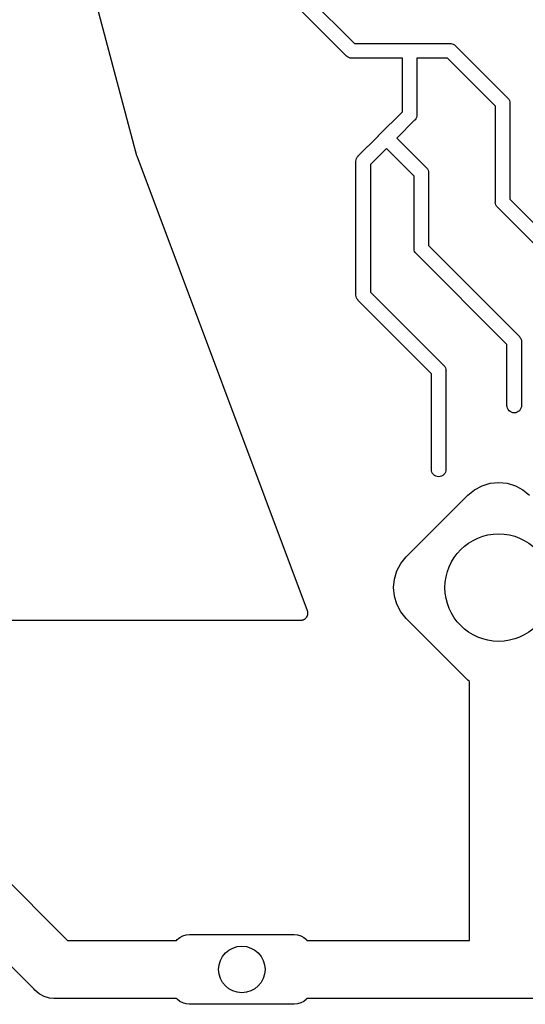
# Model space of a CAD drawing. Extents: x 5.02 to 6.67, y -5.6 to -2.91.
# Tile 6 of 9: x 5.85 to 6.19, y -4.94 to -4.28. Entities that reach past the tile are written whole.
import ezdxf

# ---------------------------------------------------------------- set-up
doc = ezdxf.new("R2010")
doc.units = 0
doc.header["$MEASUREMENT"] = 0
doc.layers.add('BLACK', color=7, linetype='CONTINUOUS')

msp = doc.modelspace()

# ---------------------------------------------------------------- linework, layer by layer
at = {"layer": 'BLACK', "linetype": 'CONTINUOUS'}
for p, q in [((5.85129, -4.09292), (5.92517, -4.36996)), ((6.00492, -4.22631), (6.0729, -4.29429)), ((6.06722, -4.30252), (5.99669, -4.232)), ((6.10999, -4.29429), (6.11024, -4.29427)), ((6.11024, -4.29427), (6.11048, -4.29429)), ((6.13755, -4.29429), (6.1378, -4.29427)), ((6.1378, -4.29427), (6.13804, -4.29429)), ((6.0729, -4.29429), (6.10999, -4.29429)), ((6.11048, -4.29429), (6.13755, -4.29429)), ((6.13804, -4.29429), (6.13804, -4.29429)), ((6.13804, -4.29429), (6.13876, -4.29436)), ((6.13876, -4.29436), (6.13969, -4.29464)), ((6.13969, -4.29464), (6.14054, -4.2951)), ((6.14054, -4.2951), (6.14129, -4.29572)), ((6.14129, -4.29572), (6.14145, -4.2959)), ((6.14145, -4.2959), (6.17654, -4.331)), ((6.06737, -4.30271), (6.06722, -4.30252)), ((6.06756, -4.30286), (6.06737, -4.30271)), ((6.06802, -4.30324), (6.06756, -4.30286)), ((6.06756, -4.30286), (6.06756, -4.30286)), ((6.06812, -4.30332), (6.06802, -4.30324)), ((6.06897, -4.30378), (6.06812, -4.30332)), ((6.0699, -4.30406), (6.06897, -4.30378)), ((6.07062, -4.30413), (6.0699, -4.30406)), ((6.07063, -4.30413), (6.07062, -4.30413)), ((6.07087, -4.30416), (6.07063, -4.30413)), ((6.07111, -4.30413), (6.07087, -4.30416)), ((6.10531, -4.30413), (6.07111, -4.30413)), ((6.10532, -4.34048), (6.10531, -4.30413)), ((6.13576, -4.30413), (6.11516, -4.30413)), ((6.11516, -4.30413), (6.11516, -4.34228)), ((6.16831, -4.33668), (6.13576, -4.30413)), ((6.17654, -4.331), (6.17673, -4.33115)), ((6.17673, -4.33115), (6.17688, -4.33134)), ((6.17688, -4.33134), (6.17688, -4.33134)), ((6.17688, -4.33134), (6.17719, -4.33172)), ((6.17719, -4.33172), (6.17734, -4.3319)), ((6.17734, -4.3319), (6.1778, -4.33275)), ((6.1778, -4.33275), (6.17808, -4.33368)), ((6.17808, -4.33368), (6.17815, -4.3344)), ((6.08921, -4.35659), (6.10532, -4.34048)), ((6.16831, -4.40133), (6.16831, -4.33668)), ((6.17815, -4.3344), (6.17815, -4.3344)), ((6.17815, -4.3344), (6.17817, -4.33465)), ((6.17817, -4.33465), (6.17815, -4.33489)), ((6.17815, -4.33489), (6.17815, -4.39954)), ((6.11355, -4.34617), (6.10145, -4.35827)), ((6.11373, -4.34602), (6.11355, -4.34617)), ((6.11389, -4.34583), (6.11373, -4.34602)), ((6.11435, -4.34527), (6.11389, -4.34583)), ((6.11389, -4.34583), (6.11389, -4.34583)), ((6.1148, -4.34441), (6.11435, -4.34527)), ((6.11509, -4.34348), (6.1148, -4.34441)), ((6.11516, -4.34276), (6.11509, -4.34348)), ((6.11516, -4.34228), (6.11518, -4.34252)), ((6.11518, -4.34252), (6.11516, -4.34276)), ((6.11516, -4.34276), (6.11516, -4.34276)), ((6.07543, -4.37036), (6.08887, -4.35693)), ((6.08887, -4.35693), (6.08902, -4.35674)), ((6.08902, -4.35674), (6.08921, -4.35659)), ((6.08921, -4.35659), (6.08921, -4.35659)), ((6.10145, -4.35827), (6.12142, -4.37824)), ((6.09449, -4.36523), (6.08366, -4.37605)), ((6.11319, -4.38393), (6.09449, -4.36523)), ((5.92517, -4.36996), (5.92524, -4.37019)), ((5.92524, -4.37019), (6.04077, -4.67828)), ((6.0738, -4.37402), (6.07382, -4.37377)), ((6.07382, -4.37426), (6.0738, -4.37402)), ((6.07382, -4.37377), (6.07389, -4.37305)), ((6.07382, -4.37377), (6.07382, -4.37377)), ((6.07382, -4.46433), (6.07382, -4.37426)), ((6.07389, -4.37305), (6.07417, -4.37212)), ((6.07417, -4.37212), (6.07463, -4.37127)), ((6.07463, -4.37127), (6.07524, -4.37052)), ((6.07524, -4.37052), (6.07543, -4.37036)), ((6.08366, -4.37605), (6.08366, -4.46253)), ((6.12142, -4.37824), (6.12161, -4.37839)), ((6.12161, -4.37839), (6.12176, -4.37858)), ((6.12176, -4.37858), (6.12176, -4.37858)), ((6.12176, -4.37858), (6.12199, -4.37887)), ((6.12199, -4.37887), (6.12222, -4.37914)), ((6.12222, -4.37914), (6.12268, -4.38)), ((6.12268, -4.38), (6.12296, -4.38093)), ((6.12296, -4.38093), (6.12303, -4.38165)), ((6.11319, -4.43283), (6.11319, -4.38393)), ((6.12303, -4.38165), (6.12303, -4.38165)), ((6.12303, -4.38165), (6.12306, -4.38189)), ((6.12306, -4.38189), (6.12303, -4.38213)), ((6.12303, -4.38213), (6.12303, -4.43103)), ((6.17815, -4.39954), (6.20283, -4.42421)), ((6.16828, -4.40157), (6.16831, -4.40133)), ((6.16838, -4.40254), (6.16828, -4.40157)), ((6.16866, -4.40347), (6.16838, -4.40254)), ((6.16912, -4.40432), (6.16866, -4.40347)), ((6.1693, -4.40455), (6.16912, -4.40432)), ((6.16973, -4.40507), (6.1693, -4.40455)), ((6.16992, -4.40523), (6.16973, -4.40507)), ((6.19714, -4.43244), (6.16992, -4.40523)), ((6.11317, -4.43307), (6.11319, -4.43283)), ((6.11326, -4.43404), (6.11317, -4.43307)), ((6.11354, -4.43496), (6.11326, -4.43404)), ((6.12303, -4.43103), (6.18441, -4.49241)), ((6.114, -4.43582), (6.11354, -4.43496)), ((6.1143, -4.43619), (6.114, -4.43582)), ((6.11461, -4.43657), (6.1143, -4.43619)), ((6.1148, -4.43672), (6.11461, -4.43657)), ((6.17618, -4.4981), (6.1148, -4.43672)), ((6.0738, -4.46457), (6.07382, -4.46433)), ((6.07389, -4.46553), (6.0738, -4.46457)), ((6.07417, -4.46646), (6.07389, -4.46553)), ((6.07463, -4.46731), (6.07417, -4.46646)), ((6.07481, -4.46754), (6.07463, -4.46731)), ((6.07524, -4.46806), (6.07481, -4.46754)), ((6.08366, -4.46253), (6.13323, -4.5121)), ((6.07543, -4.46822), (6.07524, -4.46806)), ((6.125, -4.51779), (6.07543, -4.46822)), ((6.18441, -4.49241), (6.1846, -4.49257)), ((6.1846, -4.49257), (6.18475, -4.49275)), ((6.18475, -4.49275), (6.18521, -4.49332)), ((6.18521, -4.49332), (6.18567, -4.49417)), ((6.18567, -4.49417), (6.18595, -4.4951)), ((6.17618, -4.53961), (6.17618, -4.4981)), ((6.18595, -4.4951), (6.18602, -4.49582)), ((6.18602, -4.49582), (6.18602, -4.49582)), ((6.18602, -4.49582), (6.18605, -4.49606)), ((6.18605, -4.49606), (6.18602, -4.4963)), ((6.18602, -4.4963), (6.18602, -4.53961)), ((6.13323, -4.5121), (6.13342, -4.51225)), ((6.13342, -4.51225), (6.13357, -4.51244)), ((6.13357, -4.51244), (6.13357, -4.51244)), ((6.13357, -4.51244), (6.13388, -4.51282)), ((6.13388, -4.51282), (6.13403, -4.513)), ((6.13403, -4.513), (6.13449, -4.51386)), ((6.13449, -4.51386), (6.13477, -4.51478)), ((6.125, -4.58292), (6.125, -4.51779)), ((6.13477, -4.51478), (6.13484, -4.51551)), ((6.13484, -4.51551), (6.13484, -4.51551)), ((6.13484, -4.51551), (6.13487, -4.51575)), ((6.13487, -4.51575), (6.13484, -4.51599)), ((6.13484, -4.51599), (6.13484, -4.58292)), ((6.17625, -4.54033), (6.17618, -4.53961)), ((6.17653, -4.54126), (6.17625, -4.54033)), ((6.18595, -4.54033), (6.18567, -4.54126)), ((6.18602, -4.53961), (6.18595, -4.54033)), ((6.17699, -4.54212), (6.17653, -4.54126)), ((6.17761, -4.54287), (6.17699, -4.54212)), ((6.17836, -4.54348), (6.17761, -4.54287)), ((6.17921, -4.54394), (6.17836, -4.54348)), ((6.18014, -4.54422), (6.17921, -4.54394)), ((6.1811, -4.54432), (6.18014, -4.54422)), ((6.18207, -4.54422), (6.1811, -4.54432)), ((6.18299, -4.54394), (6.18207, -4.54422)), ((6.18385, -4.54348), (6.18299, -4.54394)), ((6.1846, -4.54287), (6.18385, -4.54348)), ((6.18521, -4.54212), (6.1846, -4.54287)), ((6.18567, -4.54126), (6.18521, -4.54212)), ((6.12507, -4.58364), (6.125, -4.58292)), ((6.12535, -4.58457), (6.12507, -4.58364)), ((6.12581, -4.58542), (6.12535, -4.58457)), ((6.12642, -4.58617), (6.12581, -4.58542)), ((6.12717, -4.58679), (6.12642, -4.58617)), ((6.12803, -4.58725), (6.12717, -4.58679)), ((6.12896, -4.58753), (6.12803, -4.58725)), ((6.12992, -4.58762), (6.12896, -4.58753)), ((6.13089, -4.58753), (6.12992, -4.58762)), ((6.13181, -4.58725), (6.13089, -4.58753)), ((6.13267, -4.58679), (6.13181, -4.58725)), ((6.13342, -4.58617), (6.13267, -4.58679)), ((6.13403, -4.58542), (6.13342, -4.58617)), ((6.13449, -4.58457), (6.13403, -4.58542)), ((6.13477, -4.58364), (6.13449, -4.58457)), ((6.13484, -4.58292), (6.13477, -4.58364)), ((6.15416, -4.59638), (6.15926, -4.59365)), ((6.15926, -4.59365), (6.1648, -4.59197)), ((6.1648, -4.59197), (6.17056, -4.5914)), ((6.17056, -4.5914), (6.17632, -4.59197)), ((6.17632, -4.59197), (6.18186, -4.59365)), ((6.18186, -4.59365), (6.18697, -4.59638)), ((6.10792, -4.64181), (6.14968, -4.60005)), ((6.14968, -4.60005), (6.15416, -4.59638)), ((6.18697, -4.59638), (6.19144, -4.60005)), ((6.10152, -4.65139), (6.10425, -4.64628)), ((6.10425, -4.64628), (6.10792, -4.64181)), ((6.09984, -4.65693), (6.10152, -4.65139)), ((6.09928, -4.66269), (6.09984, -4.65693)), ((6.09984, -4.66845), (6.09928, -4.66269)), ((6.10152, -4.67399), (6.09984, -4.66845)), ((6.10425, -4.67909), (6.10152, -4.67399)), ((6.04077, -4.67828), (6.0408, -4.67835)), ((6.0408, -4.67835), (6.04089, -4.67873)), ((6.04089, -4.67873), (6.041, -4.6791)), ((6.04099, -4.68104), (6.04096, -4.68114)), ((6.04103, -4.68066), (6.04099, -4.68104)), ((6.041, -4.6791), (6.04101, -4.6792)), ((6.04101, -4.6792), (6.04104, -4.6793)), ((6.04109, -4.68027), (6.04103, -4.68066)), ((6.04104, -4.6793), (6.04106, -4.67969)), ((6.04106, -4.67969), (6.04109, -4.68007)), ((6.04109, -4.68007), (6.04108, -4.68017)), ((6.04108, -4.68017), (6.04109, -4.68027)), ((6.10792, -4.68357), (6.10425, -4.67909)), ((6.03609, -4.68504), (5.80247, -4.68504)), ((6.03648, -4.685), (6.03609, -4.68504)), ((6.03687, -4.68498), (6.03648, -4.685)), ((6.03697, -4.68495), (6.03687, -4.68498)), ((6.03706, -4.68494), (6.03697, -4.68495)), ((6.03744, -4.68483), (6.03706, -4.68494)), ((6.03781, -4.68473), (6.03744, -4.68483)), ((6.0379, -4.68469), (6.03781, -4.68473)), ((6.038, -4.68466), (6.0379, -4.68469)), ((6.03834, -4.68448), (6.038, -4.68466)), ((6.03869, -4.68431), (6.03834, -4.68448)), ((6.03877, -4.68425), (6.03869, -4.68431)), ((6.03886, -4.6842), (6.03877, -4.68425)), ((6.03916, -4.68396), (6.03886, -4.6842)), ((6.03947, -4.68372), (6.03916, -4.68396)), ((6.03954, -4.68365), (6.03947, -4.68372)), ((6.03962, -4.68359), (6.03954, -4.68365)), ((6.03986, -4.68329), (6.03962, -4.68359)), ((6.04012, -4.683), (6.03986, -4.68329)), ((6.04017, -4.68291), (6.04012, -4.683)), ((6.04024, -4.68284), (6.04017, -4.68291)), ((6.04042, -4.68249), (6.04024, -4.68284)), ((6.04062, -4.68216), (6.04042, -4.68249)), ((6.04065, -4.68206), (6.04062, -4.68216)), ((6.0407, -4.68198), (6.04065, -4.68206)), ((6.04082, -4.6816), (6.0407, -4.68198)), ((6.04095, -4.68124), (6.04082, -4.6816)), ((6.04096, -4.68114), (6.04095, -4.68124)), ((6.14968, -4.72532), (6.10792, -4.68357)), ((6.15088, -4.7263), (6.14968, -4.72532)), ((6.15088, -4.90157), (6.15088, -4.7263)), ((5.80594, -4.82928), (5.87823, -4.90157)), ((5.85548, -4.9345), (5.78318, -4.8622)), ((5.95267, -4.9011), (5.95446, -4.89963)), ((5.95446, -4.89963), (5.9565, -4.89854)), ((5.9565, -4.89854), (5.95872, -4.89786)), ((5.95872, -4.89786), (5.96102, -4.89764)), ((5.96102, -4.89764), (6.03189, -4.89764)), ((6.03189, -4.89764), (6.03419, -4.89786)), ((6.03419, -4.89786), (6.03641, -4.89854)), ((6.03641, -4.89854), (6.03845, -4.89963)), ((6.03845, -4.89963), (6.04024, -4.9011)), ((5.87823, -4.90157), (5.95228, -4.90157)), ((5.95228, -4.90157), (5.95267, -4.9011)), ((6.04024, -4.9011), (6.04063, -4.90157)), ((6.04063, -4.90157), (6.15088, -4.90157)), ((5.85609, -4.93525), (5.85548, -4.9345)), ((5.85909, -4.93771), (5.85609, -4.93525)), ((5.86251, -4.93953), (5.85909, -4.93771)), ((5.86622, -4.94066), (5.86251, -4.93953)), ((5.86911, -4.94094), (5.86622, -4.94066)), ((5.87008, -4.94104), (5.86911, -4.94094)), ((5.86911, -4.94094), (5.86911, -4.94094)), ((5.87105, -4.94094), (5.87008, -4.94104)), ((5.95228, -4.94094), (5.87105, -4.94094)), ((5.95267, -4.94142), (5.95228, -4.94094)), ((6.04063, -4.94094), (6.04024, -4.94142)), ((6.16832, -4.94094), (6.04063, -4.94094)), ((6.16929, -4.94104), (6.16832, -4.94094)), ((6.17026, -4.94094), (6.16929, -4.94104)), ((6.22047, -4.94094), (6.17026, -4.94094)), ((5.95446, -4.94289), (5.95267, -4.94142)), ((5.9565, -4.94398), (5.95446, -4.94289)), ((5.95872, -4.94465), (5.9565, -4.94398)), ((5.96102, -4.94488), (5.95872, -4.94465)), ((6.03189, -4.94488), (5.96102, -4.94488)), ((6.03419, -4.94465), (6.03189, -4.94488)), ((6.03641, -4.94398), (6.03419, -4.94465)), ((6.03845, -4.94289), (6.03641, -4.94398)), ((6.04024, -4.94142), (6.03845, -4.94289))]:
    msp.add_line(p, q, dxfattribs=at)
at = {"layer": 'BLACK'}
for centre, radius in [((6.17056, -4.66269), 0.03642), ((5.99646, -4.92126), 0.01575)]:
    msp.add_circle(centre, radius, dxfattribs=at)

doc.saveas('drawing.dxf')
